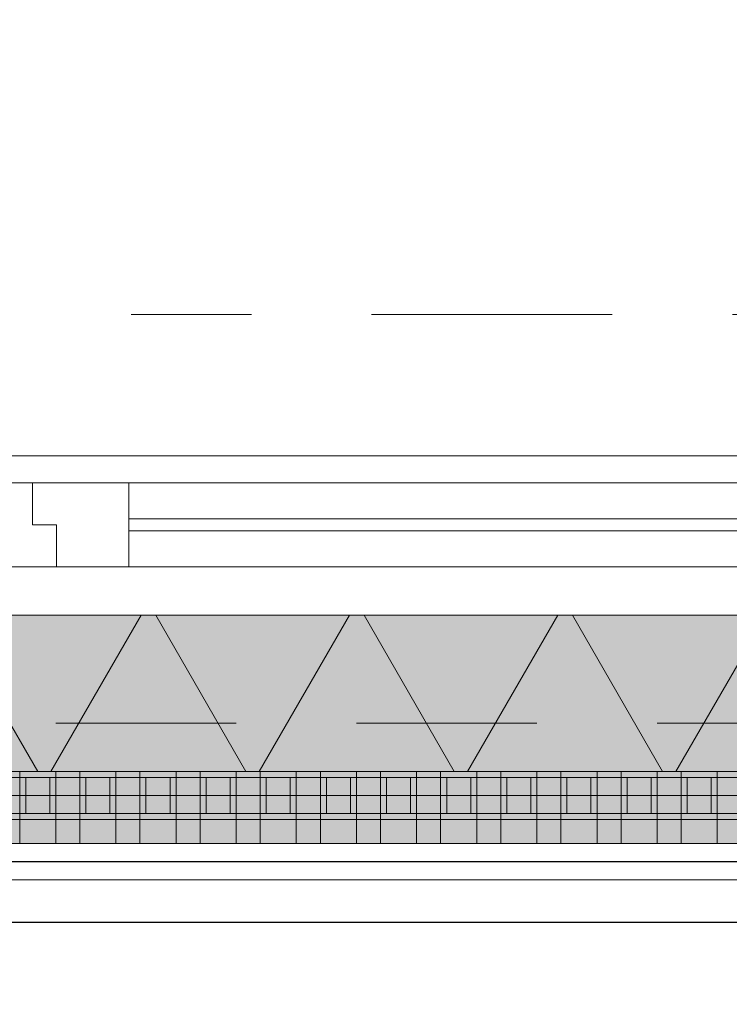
# Model space of a CAD drawing. Header units: metres. Extents: x -167 to 233, y -155 to 122.
# Tile 113 of 176: x 55.232 to 55.822, y 28.016 to 28.835. Entities that reach past the tile are written whole.
import ezdxf
from ezdxf.enums import TextEntityAlignment as Align

# ---------------------------------------------------------------- set-up
doc = ezdxf.new("R2010")
doc.units = ezdxf.units.M
doc.header["$MEASUREMENT"] = 0
doc.linetypes.add('Raster', pattern=[0.4, 0.2, -0.1, 0, -0.1])
doc.linetypes.add('Strichlinie eng', pattern=[0.23, 0.15, -0.08])
for name, color, linetype in [('09 Schraffuren', 7, 'Continuous'), ('10 Wand außen', 7, 'Continuous'), ('20 Decke', 7, 'Continuous'), ('40 Absturzsicherung', 7, 'Continuous'), ('50 Sanitäreinrichtung', 7, 'Continuous'), ('90 Achsraster', 7, 'Continuous'), ('94 Genehmigungsplanung Bemaßung', 7, 'Continuous')]:
    doc.layers.add(name, color=color, linetype=linetype)
doc.styles.add('ERSTELLTER_STIL_1', font='arial.ttf')
doc.styles.add('ERSTELLTER_STIL_2', font='arial.ttf')
doc.dimstyles.new('ERSTELLTER_STIL__1', dxfattribs={"dimtxt": 0.25, "dimasz": 0.19, "dimexe": 0.18, "dimexo": 0.1, "dimgap": 0, "dimtad": 1, "dimtih": 1, "dimtoh": 1, "dimzin": 0, "dimdsep": 46, "dimtxsty": 'ERSTELLTER_STIL_1', "dimblk": 'ARROWHEAD_6', "dimblk1": 'ARROWHEAD_6', "dimblk2": 'ARROWHEAD_6', "dimcen": 0.09, "dimclrd": 7, "dimclre": 7, "dimclrt": 7, "dimazin": 0, "dimtfac": 1, "dimtdec": 4, "dimtmove": 0, "dimatfit": 3, "dimfxl": 1, "dimtolj": 1, "dimtzin": 0, "dimarcsym": 0})
doc.dimstyles.new('ERSTELLTER_STIL__2', dxfattribs={"dimtxt": 0.25, "dimasz": 0.19, "dimexe": 0.18, "dimexo": 0.1, "dimgap": 0, "dimtad": 1, "dimzin": 0, "dimdsep": 46, "dimtxsty": 'ERSTELLTER_STIL_1', "dimblk": 'ARROWHEAD_6', "dimblk1": 'ARROWHEAD_6', "dimblk2": 'ARROWHEAD_6', "dimcen": 0.09, "dimclrd": 7, "dimclre": 7, "dimclrt": 7, "dimazin": 0, "dimtfac": 1, "dimtdec": 4, "dimtmove": 0, "dimatfit": 3, "dimfxl": 1, "dimtolj": 1, "dimtzin": 0, "dimarcsym": 0})

# ---------------------------------------------------------------- blocks, each defined once
blk = doc.blocks.new('Rechteck Raster Kassetten Fassade - ACB_2')
at = {"layer": '50 Sanitäreinrichtung', "linetype": 'Continuous', "lineweight": 0, "true_color": 0x9e9e9e}
for points in [[(17.44, 0.17), (17.44, 0.19), (17.41, 0.19), (17.41, 0.17)], [(17.49, 0.17), (17.49, 0.19), (17.46, 0.19), (17.46, 0.17)], [(17.54, 0.17), (17.54, 0.19), (17.51, 0.19), (17.51, 0.17)], [(17.59, 0.17), (17.59, 0.19), (17.56, 0.19), (17.56, 0.17)], [(17.64, 0.17), (17.64, 0.19), (17.61, 0.19), (17.61, 0.17)], [(17.69, 0.17), (17.69, 0.19), (17.66, 0.19), (17.66, 0.17)], [(17.74, 0.17), (17.74, 0.19), (17.71, 0.19), (17.71, 0.17)], [(17.79, 0.17), (17.79, 0.19), (17.76, 0.19), (17.76, 0.17)], [(17.84, 0.17), (17.84, 0.19), (17.81, 0.19), (17.81, 0.17)], [(17.89, 0.17), (17.89, 0.19), (17.86, 0.19), (17.86, 0.17)], [(17.94, 0.17), (17.94, 0.19), (17.91, 0.19), (17.91, 0.17)], [(17.99, 0.17), (17.99, 0.19), (17.96, 0.19), (17.96, 0.17)], [(17.41, 0.17), (17.41, 0.13), (17.46, 0.13), (17.46, 0.135), (17.415, 0.135), (17.415, 0.165), (17.46, 0.165), (17.46, 0.17)], [(17.44, 0.165), (17.435, 0.165), (17.435, 0.135), (17.44, 0.135)], [(17.46, 0.13), (17.51, 0.13), (17.51, 0.135), (17.465, 0.135), (17.465, 0.165), (17.51, 0.165), (17.51, 0.17), (17.46, 0.17)], [(17.49, 0.165), (17.485, 0.165), (17.485, 0.135), (17.49, 0.135)], [(17.51, 0.13), (17.56, 0.13), (17.56, 0.135), (17.515, 0.135), (17.515, 0.165), (17.56, 0.165), (17.56, 0.17), (17.51, 0.17)], [(17.535, 0.165), (17.535, 0.135), (17.54, 0.135), (17.54, 0.165)], [(17.56, 0.13), (17.61, 0.13), (17.61, 0.135), (17.565, 0.135), (17.565, 0.165), (17.61, 0.165), (17.61, 0.17), (17.56, 0.17)], [(17.585, 0.165), (17.585, 0.135), (17.59, 0.135), (17.59, 0.165)], [(17.61, 0.13), (17.66, 0.13), (17.66, 0.135), (17.615, 0.135), (17.615, 0.165), (17.66, 0.165), (17.66, 0.17), (17.61, 0.17)], [(17.635, 0.165), (17.635, 0.135), (17.64, 0.135), (17.64, 0.165)], [(17.66, 0.13), (17.71, 0.13), (17.71, 0.135), (17.665, 0.135), (17.665, 0.165), (17.71, 0.165), (17.71, 0.17), (17.66, 0.17)], [(17.685, 0.165), (17.685, 0.135), (17.69, 0.135), (17.69, 0.165)], [(17.71, 0.13), (17.76, 0.13), (17.76, 0.135), (17.715, 0.135), (17.715, 0.165), (17.76, 0.165), (17.76, 0.17), (17.71, 0.17)], [(17.735, 0.165), (17.735, 0.135), (17.74, 0.135), (17.74, 0.165)], [(17.76, 0.13), (17.81, 0.13), (17.81, 0.135), (17.765, 0.135), (17.765, 0.165), (17.81, 0.165), (17.81, 0.17), (17.76, 0.17)], [(17.785, 0.165), (17.785, 0.135), (17.79, 0.135), (17.79, 0.165)], [(17.81, 0.13), (17.86, 0.13), (17.86, 0.135), (17.815, 0.135), (17.815, 0.165), (17.86, 0.165), (17.86, 0.17), (17.81, 0.17)], [(17.835, 0.165), (17.835, 0.135), (17.84, 0.135), (17.84, 0.165)], [(17.86, 0.13), (17.91, 0.13), (17.91, 0.135), (17.865, 0.135), (17.865, 0.165), (17.91, 0.165), (17.91, 0.17), (17.86, 0.17)], [(17.885, 0.165), (17.885, 0.135), (17.89, 0.135), (17.89, 0.165)], [(17.91, 0.13), (17.96, 0.13), (17.96, 0.135), (17.915, 0.135), (17.915, 0.165), (17.96, 0.165), (17.96, 0.17), (17.91, 0.17)], [(17.935, 0.165), (17.935, 0.135), (17.94, 0.135), (17.94, 0.165)], [(17.96, 0.13), (18.01, 0.13), (18.01, 0.135), (17.965, 0.135), (17.965, 0.165), (18.01, 0.165), (18.01, 0.17), (17.96, 0.17)], [(17.985, 0.165), (17.985, 0.135), (17.99, 0.135), (17.99, 0.165)]]:
    blk.add_hatch(color=253, dxfattribs=at).paths.add_polyline_path(points)
at = {"layer": '50 Sanitäreinrichtung', "linetype": 'Continuous', "lineweight": 18}
h = blk.add_hatch(dxfattribs=at)
h.set_pattern_fill('Dämmung__weich_0001', color=8, style=0, pattern_type=2)
h.set_pattern_definition([(60, (0, 0), (-0.1299038, 0.075), []), (120, (0, 0), (0.1299038, 0.075), [])])
h.paths.add_polyline_path([(0, 0), (20.25, 0), (20.38, 0.13), (0, 0.13)])
at = {"layer": '50 Sanitäreinrichtung', "color": 251, "linetype": 'Continuous', "lineweight": 18, "true_color": 0x5f5f5f}
for p, q in [((19.7, 0.19), (15.2, 0.19)), ((17.44, 0.19), (17.41, 0.19)), ((17.41, 0.19), (17.41, 0.17)), ((17.44, 0.19), (17.41, 0.19)), ((17.41, 0.19), (17.41, 0.17)), ((17.44, 0.19), (17.44, 0.17)), ((17.44, 0.19), (17.44, 0.17)), ((17.49, 0.19), (17.46, 0.19)), ((17.46, 0.19), (17.46, 0.17)), ((17.49, 0.19), (17.46, 0.19)), ((17.46, 0.19), (17.46, 0.17)), ((17.49, 0.19), (17.49, 0.17)), ((17.49, 0.19), (17.49, 0.17)), ((17.54, 0.19), (17.51, 0.19)), ((17.51, 0.19), (17.51, 0.17)), ((17.54, 0.19), (17.51, 0.19)), ((17.51, 0.19), (17.51, 0.17)), ((17.54, 0.19), (17.54, 0.17)), ((17.54, 0.19), (17.54, 0.17)), ((17.59, 0.19), (17.56, 0.19)), ((17.56, 0.19), (17.56, 0.17)), ((17.59, 0.19), (17.56, 0.19)), ((17.56, 0.19), (17.56, 0.17)), ((17.59, 0.19), (17.59, 0.17)), ((17.59, 0.19), (17.59, 0.17)), ((17.64, 0.19), (17.61, 0.19)), ((17.61, 0.19), (17.61, 0.17)), ((17.64, 0.19), (17.61, 0.19)), ((17.61, 0.19), (17.61, 0.17)), ((17.64, 0.19), (17.64, 0.17)), ((17.64, 0.19), (17.64, 0.17)), ((17.69, 0.19), (17.66, 0.19)), ((17.66, 0.19), (17.66, 0.17)), ((17.69, 0.19), (17.66, 0.19)), ((17.66, 0.19), (17.66, 0.17)), ((17.69, 0.19), (17.69, 0.17)), ((17.69, 0.19), (17.69, 0.17)), ((17.74, 0.19), (17.71, 0.19)), ((17.71, 0.19), (17.71, 0.17)), ((17.74, 0.19), (17.71, 0.19)), ((17.71, 0.19), (17.71, 0.17)), ((17.74, 0.19), (17.74, 0.17)), ((17.74, 0.19), (17.74, 0.17)), ((17.79, 0.19), (17.76, 0.19)), ((17.76, 0.19), (17.76, 0.17)), ((17.79, 0.19), (17.76, 0.19)), ((17.76, 0.19), (17.76, 0.17)), ((17.79, 0.19), (17.79, 0.17)), ((17.79, 0.19), (17.79, 0.17)), ((17.84, 0.19), (17.81, 0.19)), ((17.81, 0.19), (17.81, 0.17)), ((17.84, 0.19), (17.81, 0.19)), ((17.81, 0.19), (17.81, 0.17)), ((17.84, 0.19), (17.84, 0.17)), ((17.84, 0.19), (17.84, 0.17)), ((17.89, 0.19), (17.86, 0.19)), ((17.86, 0.19), (17.86, 0.17)), ((17.89, 0.19), (17.86, 0.19)), ((17.86, 0.19), (17.86, 0.17)), ((17.89, 0.19), (17.89, 0.17)), ((17.89, 0.19), (17.89, 0.17)), ((17.94, 0.19), (17.91, 0.19)), ((17.91, 0.19), (17.91, 0.17)), ((17.94, 0.19), (17.91, 0.19)), ((17.91, 0.19), (17.91, 0.17)), ((17.94, 0.19), (17.94, 0.17)), ((17.94, 0.19), (17.94, 0.17)), ((17.99, 0.19), (17.96, 0.19)), ((17.96, 0.19), (17.96, 0.17)), ((17.99, 0.19), (17.96, 0.19)), ((17.96, 0.19), (17.96, 0.17)), ((17.99, 0.19), (17.99, 0.17)), ((17.99, 0.19), (17.99, 0.17)), ((17.44, 0.17), (17.36, 0.17)), ((17.44, 0.17), (17.36, 0.17)), ((17.41, 0.165), (17.39, 0.165)), ((17.41, 0.165), (17.39, 0.165)), ((17.49, 0.17), (17.41, 0.17)), ((17.41, 0.17), (17.41, 0.165)), ((17.49, 0.17), (17.41, 0.17)), ((17.41, 0.17), (17.41, 0.165)), ((17.44, 0.17), (17.41, 0.17)), ((17.44, 0.17), (17.41, 0.17)), ((17.415, 0.165), (17.41, 0.165)), ((17.41, 0.165), (17.41, 0.135)), ((17.415, 0.165), (17.41, 0.165)), ((17.41, 0.165), (17.41, 0.135)), ((17.435, 0.165), (17.415, 0.165)), ((17.415, 0.165), (17.415, 0.135)), ((17.435, 0.165), (17.415, 0.165)), ((17.435, 0.165), (17.415, 0.165)), ((17.415, 0.165), (17.415, 0.135)), ((17.435, 0.165), (17.415, 0.165)), ((17.435, 0.165), (17.435, 0.135)), ((17.44, 0.165), (17.435, 0.165)), ((17.435, 0.165), (17.435, 0.135)), ((17.44, 0.165), (17.435, 0.165)), ((17.44, 0.17), (17.44, 0.165)), ((17.44, 0.17), (17.44, 0.165)), ((17.44, 0.165), (17.44, 0.135)), ((17.46, 0.165), (17.44, 0.165)), ((17.44, 0.165), (17.44, 0.135)), ((17.46, 0.165), (17.44, 0.165)), ((17.54, 0.17), (17.46, 0.17)), ((17.46, 0.17), (17.46, 0.165)), ((17.54, 0.17), (17.46, 0.17)), ((17.46, 0.17), (17.46, 0.165)), ((17.49, 0.17), (17.46, 0.17)), ((17.49, 0.17), (17.46, 0.17)), ((17.465, 0.165), (17.46, 0.165)), ((17.46, 0.165), (17.46, 0.135)), ((17.465, 0.165), (17.46, 0.165)), ((17.46, 0.165), (17.46, 0.135)), ((17.485, 0.165), (17.465, 0.165)), ((17.465, 0.165), (17.465, 0.135)), ((17.485, 0.165), (17.465, 0.165)), ((17.485, 0.165), (17.465, 0.165)), ((17.465, 0.165), (17.465, 0.135)), ((17.485, 0.165), (17.465, 0.165)), ((17.485, 0.165), (17.485, 0.135)), ((17.49, 0.165), (17.485, 0.165)), ((17.485, 0.165), (17.485, 0.135)), ((17.49, 0.165), (17.485, 0.165)), ((17.49, 0.17), (17.49, 0.165)), ((17.49, 0.17), (17.49, 0.165)), ((17.49, 0.165), (17.49, 0.135)), ((17.51, 0.165), (17.49, 0.165)), ((17.49, 0.165), (17.49, 0.135)), ((17.51, 0.165), (17.49, 0.165)), ((17.59, 0.17), (17.51, 0.17)), ((17.51, 0.17), (17.51, 0.165)), ((17.59, 0.17), (17.51, 0.17)), ((17.51, 0.17), (17.51, 0.165)), ((17.54, 0.17), (17.51, 0.17)), ((17.54, 0.17), (17.51, 0.17)), ((17.515, 0.165), (17.51, 0.165)), ((17.51, 0.165), (17.51, 0.135)), ((17.515, 0.165), (17.51, 0.165)), ((17.51, 0.165), (17.51, 0.135)), ((17.535, 0.165), (17.515, 0.165)), ((17.515, 0.165), (17.515, 0.135)), ((17.535, 0.165), (17.515, 0.165)), ((17.535, 0.165), (17.515, 0.165)), ((17.515, 0.165), (17.515, 0.135)), ((17.535, 0.165), (17.515, 0.165)), ((17.535, 0.165), (17.535, 0.135)), ((17.54, 0.165), (17.535, 0.165)), ((17.535, 0.165), (17.535, 0.135)), ((17.54, 0.165), (17.535, 0.165)), ((17.54, 0.17), (17.54, 0.165)), ((17.54, 0.17), (17.54, 0.165)), ((17.54, 0.165), (17.54, 0.135)), ((17.56, 0.165), (17.54, 0.165)), ((17.54, 0.165), (17.54, 0.135)), ((17.56, 0.165), (17.54, 0.165)), ((17.64, 0.17), (17.56, 0.17)), ((17.56, 0.17), (17.56, 0.165)), ((17.64, 0.17), (17.56, 0.17)), ((17.56, 0.17), (17.56, 0.165)), ((17.59, 0.17), (17.56, 0.17)), ((17.59, 0.17), (17.56, 0.17)), ((17.565, 0.165), (17.56, 0.165)), ((17.56, 0.165), (17.56, 0.135)), ((17.565, 0.165), (17.56, 0.165)), ((17.56, 0.165), (17.56, 0.135)), ((17.585, 0.165), (17.565, 0.165)), ((17.565, 0.165), (17.565, 0.135)), ((17.585, 0.165), (17.565, 0.165)), ((17.585, 0.165), (17.565, 0.165)), ((17.565, 0.165), (17.565, 0.135)), ((17.585, 0.165), (17.565, 0.165)), ((17.585, 0.165), (17.585, 0.135)), ((17.59, 0.165), (17.585, 0.165)), ((17.585, 0.165), (17.585, 0.135)), ((17.59, 0.165), (17.585, 0.165)), ((17.59, 0.17), (17.59, 0.165)), ((17.59, 0.17), (17.59, 0.165)), ((17.59, 0.165), (17.59, 0.135)), ((17.61, 0.165), (17.59, 0.165)), ((17.59, 0.165), (17.59, 0.135)), ((17.61, 0.165), (17.59, 0.165)), ((17.69, 0.17), (17.61, 0.17)), ((17.61, 0.17), (17.61, 0.165)), ((17.69, 0.17), (17.61, 0.17)), ((17.61, 0.17), (17.61, 0.165)), ((17.64, 0.17), (17.61, 0.17)), ((17.64, 0.17), (17.61, 0.17)), ((17.615, 0.165), (17.61, 0.165)), ((17.61, 0.165), (17.61, 0.135)), ((17.615, 0.165), (17.61, 0.165)), ((17.61, 0.165), (17.61, 0.135)), ((17.635, 0.165), (17.615, 0.165)), ((17.615, 0.165), (17.615, 0.135)), ((17.635, 0.165), (17.615, 0.165)), ((17.635, 0.165), (17.615, 0.165)), ((17.615, 0.165), (17.615, 0.135)), ((17.635, 0.165), (17.615, 0.165)), ((17.635, 0.165), (17.635, 0.135)), ((17.64, 0.165), (17.635, 0.165)), ((17.635, 0.165), (17.635, 0.135)), ((17.64, 0.165), (17.635, 0.165)), ((17.64, 0.17), (17.64, 0.165)), ((17.64, 0.17), (17.64, 0.165)), ((17.64, 0.165), (17.64, 0.135)), ((17.66, 0.165), (17.64, 0.165)), ((17.64, 0.165), (17.64, 0.135)), ((17.66, 0.165), (17.64, 0.165)), ((17.74, 0.17), (17.66, 0.17)), ((17.66, 0.17), (17.66, 0.165)), ((17.74, 0.17), (17.66, 0.17)), ((17.66, 0.17), (17.66, 0.165)), ((17.69, 0.17), (17.66, 0.17)), ((17.69, 0.17), (17.66, 0.17)), ((17.665, 0.165), (17.66, 0.165)), ((17.66, 0.165), (17.66, 0.135)), ((17.665, 0.165), (17.66, 0.165)), ((17.66, 0.165), (17.66, 0.135)), ((17.685, 0.165), (17.665, 0.165)), ((17.665, 0.165), (17.665, 0.135)), ((17.685, 0.165), (17.665, 0.165)), ((17.685, 0.165), (17.665, 0.165)), ((17.665, 0.165), (17.665, 0.135)), ((17.685, 0.165), (17.665, 0.165)), ((17.685, 0.165), (17.685, 0.135)), ((17.69, 0.165), (17.685, 0.165)), ((17.685, 0.165), (17.685, 0.135)), ((17.69, 0.165), (17.685, 0.165)), ((17.69, 0.17), (17.69, 0.165)), ((17.69, 0.17), (17.69, 0.165)), ((17.69, 0.165), (17.69, 0.135)), ((17.71, 0.165), (17.69, 0.165)), ((17.69, 0.165), (17.69, 0.135)), ((17.71, 0.165), (17.69, 0.165)), ((17.79, 0.17), (17.71, 0.17)), ((17.71, 0.17), (17.71, 0.165)), ((17.79, 0.17), (17.71, 0.17)), ((17.71, 0.17), (17.71, 0.165)), ((17.74, 0.17), (17.71, 0.17)), ((17.74, 0.17), (17.71, 0.17)), ((17.715, 0.165), (17.71, 0.165)), ((17.71, 0.165), (17.71, 0.135)), ((17.715, 0.165), (17.71, 0.165)), ((17.71, 0.165), (17.71, 0.135)), ((17.735, 0.165), (17.715, 0.165)), ((17.715, 0.165), (17.715, 0.135)), ((17.735, 0.165), (17.715, 0.165)), ((17.735, 0.165), (17.715, 0.165)), ((17.715, 0.165), (17.715, 0.135)), ((17.735, 0.165), (17.715, 0.165)), ((17.735, 0.165), (17.735, 0.135)), ((17.74, 0.165), (17.735, 0.165)), ((17.735, 0.165), (17.735, 0.135)), ((17.74, 0.165), (17.735, 0.165)), ((17.74, 0.17), (17.74, 0.165)), ((17.74, 0.17), (17.74, 0.165)), ((17.74, 0.165), (17.74, 0.135)), ((17.76, 0.165), (17.74, 0.165)), ((17.74, 0.165), (17.74, 0.135)), ((17.76, 0.165), (17.74, 0.165)), ((17.84, 0.17), (17.76, 0.17)), ((17.76, 0.17), (17.76, 0.165)), ((17.84, 0.17), (17.76, 0.17)), ((17.76, 0.17), (17.76, 0.165)), ((17.79, 0.17), (17.76, 0.17)), ((17.79, 0.17), (17.76, 0.17)), ((17.765, 0.165), (17.76, 0.165)), ((17.76, 0.165), (17.76, 0.135)), ((17.765, 0.165), (17.76, 0.165)), ((17.76, 0.165), (17.76, 0.135)), ((17.785, 0.165), (17.765, 0.165)), ((17.765, 0.165), (17.765, 0.135)), ((17.785, 0.165), (17.765, 0.165)), ((17.785, 0.165), (17.765, 0.165)), ((17.765, 0.165), (17.765, 0.135)), ((17.785, 0.165), (17.765, 0.165)), ((17.785, 0.165), (17.785, 0.135)), ((17.79, 0.165), (17.785, 0.165)), ((17.785, 0.165), (17.785, 0.135)), ((17.79, 0.165), (17.785, 0.165)), ((17.79, 0.17), (17.79, 0.165)), ((17.79, 0.17), (17.79, 0.165)), ((17.79, 0.165), (17.79, 0.135)), ((17.81, 0.165), (17.79, 0.165)), ((17.79, 0.165), (17.79, 0.135)), ((17.81, 0.165), (17.79, 0.165)), ((17.89, 0.17), (17.81, 0.17)), ((17.81, 0.17), (17.81, 0.165)), ((17.89, 0.17), (17.81, 0.17)), ((17.81, 0.17), (17.81, 0.165)), ((17.84, 0.17), (17.81, 0.17)), ((17.84, 0.17), (17.81, 0.17)), ((17.815, 0.165), (17.81, 0.165)), ((17.81, 0.165), (17.81, 0.135)), ((17.815, 0.165), (17.81, 0.165)), ((17.81, 0.165), (17.81, 0.135)), ((17.835, 0.165), (17.815, 0.165)), ((17.815, 0.165), (17.815, 0.135)), ((17.835, 0.165), (17.815, 0.165)), ((17.835, 0.165), (17.815, 0.165)), ((17.815, 0.165), (17.815, 0.135)), ((17.835, 0.165), (17.815, 0.165)), ((17.835, 0.165), (17.835, 0.135)), ((17.84, 0.165), (17.835, 0.165)), ((17.835, 0.165), (17.835, 0.135)), ((17.84, 0.165), (17.835, 0.165)), ((17.84, 0.17), (17.84, 0.165)), ((17.84, 0.17), (17.84, 0.165)), ((17.84, 0.165), (17.84, 0.135)), ((17.86, 0.165), (17.84, 0.165)), ((17.84, 0.165), (17.84, 0.135)), ((17.86, 0.165), (17.84, 0.165)), ((17.94, 0.17), (17.86, 0.17)), ((17.86, 0.17), (17.86, 0.165)), ((17.94, 0.17), (17.86, 0.17)), ((17.86, 0.17), (17.86, 0.165)), ((17.89, 0.17), (17.86, 0.17)), ((17.89, 0.17), (17.86, 0.17)), ((17.865, 0.165), (17.86, 0.165)), ((17.86, 0.165), (17.86, 0.135)), ((17.865, 0.165), (17.86, 0.165)), ((17.86, 0.165), (17.86, 0.135)), ((17.885, 0.165), (17.865, 0.165)), ((17.865, 0.165), (17.865, 0.135)), ((17.885, 0.165), (17.865, 0.165)), ((17.885, 0.165), (17.865, 0.165)), ((17.865, 0.165), (17.865, 0.135)), ((17.885, 0.165), (17.865, 0.165)), ((17.885, 0.165), (17.885, 0.135)), ((17.89, 0.165), (17.885, 0.165)), ((17.885, 0.165), (17.885, 0.135)), ((17.89, 0.165), (17.885, 0.165)), ((17.89, 0.17), (17.89, 0.165)), ((17.89, 0.17), (17.89, 0.165)), ((17.89, 0.165), (17.89, 0.135)), ((17.91, 0.165), (17.89, 0.165)), ((17.89, 0.165), (17.89, 0.135)), ((17.91, 0.165), (17.89, 0.165)), ((17.99, 0.17), (17.91, 0.17)), ((17.91, 0.17), (17.91, 0.165)), ((17.99, 0.17), (17.91, 0.17)), ((17.91, 0.17), (17.91, 0.165)), ((17.94, 0.17), (17.91, 0.17)), ((17.94, 0.17), (17.91, 0.17)), ((17.915, 0.165), (17.91, 0.165)), ((17.91, 0.165), (17.91, 0.135)), ((17.915, 0.165), (17.91, 0.165)), ((17.91, 0.165), (17.91, 0.135)), ((17.935, 0.165), (17.915, 0.165)), ((17.915, 0.165), (17.915, 0.135)), ((17.935, 0.165), (17.915, 0.165)), ((17.935, 0.165), (17.915, 0.165)), ((17.915, 0.165), (17.915, 0.135)), ((17.935, 0.165), (17.915, 0.165)), ((17.935, 0.165), (17.935, 0.135)), ((17.94, 0.165), (17.935, 0.165)), ((17.935, 0.165), (17.935, 0.135)), ((17.94, 0.165), (17.935, 0.165)), ((17.94, 0.17), (17.94, 0.165)), ((17.94, 0.17), (17.94, 0.165)), ((17.94, 0.165), (17.94, 0.135)), ((17.96, 0.165), (17.94, 0.165)), ((17.94, 0.165), (17.94, 0.135)), ((17.96, 0.165), (17.94, 0.165)), ((18.04, 0.17), (17.96, 0.17)), ((17.96, 0.17), (17.96, 0.165)), ((18.04, 0.17), (17.96, 0.17)), ((17.96, 0.17), (17.96, 0.165)), ((17.99, 0.17), (17.96, 0.17)), ((17.99, 0.17), (17.96, 0.17)), ((17.965, 0.165), (17.96, 0.165)), ((17.96, 0.165), (17.96, 0.135)), ((17.965, 0.165), (17.96, 0.165)), ((17.96, 0.165), (17.96, 0.135)), ((17.985, 0.165), (17.965, 0.165)), ((17.965, 0.165), (17.965, 0.135)), ((17.985, 0.165), (17.965, 0.165)), ((17.985, 0.165), (17.965, 0.165)), ((17.965, 0.165), (17.965, 0.135)), ((17.985, 0.165), (17.965, 0.165)), ((17.985, 0.165), (17.985, 0.135)), ((17.99, 0.165), (17.985, 0.165)), ((17.985, 0.165), (17.985, 0.135)), ((17.99, 0.165), (17.985, 0.165)), ((17.99, 0.17), (17.99, 0.165)), ((17.99, 0.17), (17.99, 0.165)), ((17.99, 0.165), (17.99, 0.135)), ((18.01, 0.165), (17.99, 0.165)), ((17.99, 0.165), (17.99, 0.135)), ((18.01, 0.165), (17.99, 0.165)), ((17.41, 0.135), (17.39, 0.135)), ((17.41, 0.135), (17.39, 0.135)), ((17.415, 0.135), (17.41, 0.135)), ((17.41, 0.135), (17.41, 0.13)), ((17.415, 0.135), (17.41, 0.135)), ((17.41, 0.135), (17.41, 0.13)), ((17.435, 0.135), (17.415, 0.135)), ((17.435, 0.135), (17.415, 0.135)), ((17.435, 0.135), (17.415, 0.135)), ((17.435, 0.135), (17.415, 0.135)), ((17.44, 0.135), (17.435, 0.135)), ((17.44, 0.135), (17.435, 0.135)), ((17.44, 0.135), (17.44, 0.13)), ((17.46, 0.135), (17.44, 0.135)), ((17.44, 0.135), (17.44, 0.13)), ((17.46, 0.135), (17.44, 0.135)), ((17.465, 0.135), (17.46, 0.135)), ((17.46, 0.135), (17.46, 0.13)), ((17.465, 0.135), (17.46, 0.135)), ((17.46, 0.135), (17.46, 0.13)), ((17.485, 0.135), (17.465, 0.135)), ((17.485, 0.135), (17.465, 0.135)), ((17.485, 0.135), (17.465, 0.135)), ((17.485, 0.135), (17.465, 0.135)), ((17.49, 0.135), (17.485, 0.135)), ((17.49, 0.135), (17.485, 0.135)), ((17.49, 0.135), (17.49, 0.13)), ((17.51, 0.135), (17.49, 0.135)), ((17.49, 0.135), (17.49, 0.13)), ((17.51, 0.135), (17.49, 0.135)), ((17.515, 0.135), (17.51, 0.135)), ((17.51, 0.135), (17.51, 0.13)), ((17.515, 0.135), (17.51, 0.135)), ((17.51, 0.135), (17.51, 0.13)), ((17.535, 0.135), (17.515, 0.135)), ((17.535, 0.135), (17.515, 0.135)), ((17.535, 0.135), (17.515, 0.135)), ((17.535, 0.135), (17.515, 0.135)), ((17.54, 0.135), (17.535, 0.135)), ((17.54, 0.135), (17.535, 0.135)), ((17.54, 0.135), (17.54, 0.13)), ((17.56, 0.135), (17.54, 0.135)), ((17.54, 0.135), (17.54, 0.13)), ((17.56, 0.135), (17.54, 0.135)), ((17.565, 0.135), (17.56, 0.135)), ((17.56, 0.135), (17.56, 0.13)), ((17.565, 0.135), (17.56, 0.135)), ((17.56, 0.135), (17.56, 0.13)), ((17.585, 0.135), (17.565, 0.135)), ((17.585, 0.135), (17.565, 0.135)), ((17.585, 0.135), (17.565, 0.135)), ((17.585, 0.135), (17.565, 0.135)), ((17.59, 0.135), (17.585, 0.135)), ((17.59, 0.135), (17.585, 0.135)), ((17.59, 0.135), (17.59, 0.13)), ((17.61, 0.135), (17.59, 0.135)), ((17.59, 0.135), (17.59, 0.13)), ((17.61, 0.135), (17.59, 0.135)), ((17.615, 0.135), (17.61, 0.135)), ((17.61, 0.135), (17.61, 0.13)), ((17.615, 0.135), (17.61, 0.135)), ((17.61, 0.135), (17.61, 0.13)), ((17.635, 0.135), (17.615, 0.135)), ((17.635, 0.135), (17.615, 0.135)), ((17.635, 0.135), (17.615, 0.135)), ((17.635, 0.135), (17.615, 0.135)), ((17.64, 0.135), (17.635, 0.135)), ((17.64, 0.135), (17.635, 0.135)), ((17.64, 0.135), (17.64, 0.13)), ((17.66, 0.135), (17.64, 0.135)), ((17.64, 0.135), (17.64, 0.13)), ((17.66, 0.135), (17.64, 0.135)), ((17.665, 0.135), (17.66, 0.135)), ((17.66, 0.135), (17.66, 0.13)), ((17.665, 0.135), (17.66, 0.135)), ((17.66, 0.135), (17.66, 0.13)), ((17.685, 0.135), (17.665, 0.135)), ((17.685, 0.135), (17.665, 0.135)), ((17.685, 0.135), (17.665, 0.135)), ((17.685, 0.135), (17.665, 0.135)), ((17.69, 0.135), (17.685, 0.135)), ((17.69, 0.135), (17.685, 0.135)), ((17.69, 0.135), (17.69, 0.13)), ((17.71, 0.135), (17.69, 0.135)), ((17.69, 0.135), (17.69, 0.13)), ((17.71, 0.135), (17.69, 0.135)), ((17.715, 0.135), (17.71, 0.135)), ((17.71, 0.135), (17.71, 0.13)), ((17.715, 0.135), (17.71, 0.135)), ((17.71, 0.135), (17.71, 0.13)), ((17.735, 0.135), (17.715, 0.135)), ((17.735, 0.135), (17.715, 0.135)), ((17.735, 0.135), (17.715, 0.135)), ((17.735, 0.135), (17.715, 0.135)), ((17.74, 0.135), (17.735, 0.135)), ((17.74, 0.135), (17.735, 0.135)), ((17.74, 0.135), (17.74, 0.13)), ((17.76, 0.135), (17.74, 0.135)), ((17.74, 0.135), (17.74, 0.13)), ((17.76, 0.135), (17.74, 0.135)), ((17.765, 0.135), (17.76, 0.135)), ((17.76, 0.135), (17.76, 0.13)), ((17.765, 0.135), (17.76, 0.135)), ((17.76, 0.135), (17.76, 0.13)), ((17.785, 0.135), (17.765, 0.135)), ((17.785, 0.135), (17.765, 0.135)), ((17.785, 0.135), (17.765, 0.135)), ((17.785, 0.135), (17.765, 0.135)), ((17.79, 0.135), (17.785, 0.135)), ((17.79, 0.135), (17.785, 0.135)), ((17.79, 0.135), (17.79, 0.13)), ((17.81, 0.135), (17.79, 0.135)), ((17.79, 0.135), (17.79, 0.13)), ((17.81, 0.135), (17.79, 0.135)), ((17.815, 0.135), (17.81, 0.135)), ((17.81, 0.135), (17.81, 0.13)), ((17.815, 0.135), (17.81, 0.135)), ((17.81, 0.135), (17.81, 0.13)), ((17.835, 0.135), (17.815, 0.135)), ((17.835, 0.135), (17.815, 0.135)), ((17.835, 0.135), (17.815, 0.135)), ((17.835, 0.135), (17.815, 0.135)), ((17.84, 0.135), (17.835, 0.135)), ((17.84, 0.135), (17.835, 0.135)), ((17.84, 0.135), (17.84, 0.13)), ((17.86, 0.135), (17.84, 0.135)), ((17.84, 0.135), (17.84, 0.13)), ((17.86, 0.135), (17.84, 0.135)), ((17.865, 0.135), (17.86, 0.135)), ((17.86, 0.135), (17.86, 0.13)), ((17.865, 0.135), (17.86, 0.135)), ((17.86, 0.135), (17.86, 0.13)), ((17.885, 0.135), (17.865, 0.135)), ((17.885, 0.135), (17.865, 0.135)), ((17.885, 0.135), (17.865, 0.135)), ((17.885, 0.135), (17.865, 0.135)), ((17.89, 0.135), (17.885, 0.135)), ((17.89, 0.135), (17.885, 0.135)), ((17.89, 0.135), (17.89, 0.13)), ((17.91, 0.135), (17.89, 0.135)), ((17.89, 0.135), (17.89, 0.13)), ((17.91, 0.135), (17.89, 0.135)), ((17.915, 0.135), (17.91, 0.135)), ((17.91, 0.135), (17.91, 0.13)), ((17.915, 0.135), (17.91, 0.135)), ((17.91, 0.135), (17.91, 0.13)), ((17.935, 0.135), (17.915, 0.135)), ((17.935, 0.135), (17.915, 0.135)), ((17.935, 0.135), (17.915, 0.135)), ((17.935, 0.135), (17.915, 0.135)), ((17.94, 0.135), (17.935, 0.135)), ((17.94, 0.135), (17.935, 0.135)), ((17.94, 0.135), (17.94, 0.13)), ((17.96, 0.135), (17.94, 0.135)), ((17.94, 0.135), (17.94, 0.13)), ((17.96, 0.135), (17.94, 0.135)), ((17.965, 0.135), (17.96, 0.135)), ((17.96, 0.135), (17.96, 0.13)), ((17.965, 0.135), (17.96, 0.135)), ((17.96, 0.135), (17.96, 0.13)), ((17.985, 0.135), (17.965, 0.135)), ((17.985, 0.135), (17.965, 0.135)), ((17.985, 0.135), (17.965, 0.135)), ((17.985, 0.135), (17.965, 0.135)), ((17.99, 0.135), (17.985, 0.135)), ((17.99, 0.135), (17.985, 0.135)), ((17.99, 0.135), (17.99, 0.13)), ((18.01, 0.135), (17.99, 0.135)), ((17.99, 0.135), (17.99, 0.13)), ((18.01, 0.135), (17.99, 0.135)), ((20.38, 0.13), (0, 0.13)), ((17.44, 0.13), (17.36, 0.13)), ((17.44, 0.13), (17.36, 0.13)), ((17.49, 0.13), (17.41, 0.13)), ((17.49, 0.13), (17.41, 0.13)), ((17.54, 0.13), (17.46, 0.13)), ((17.54, 0.13), (17.46, 0.13)), ((17.59, 0.13), (17.51, 0.13)), ((17.59, 0.13), (17.51, 0.13)), ((17.64, 0.13), (17.56, 0.13)), ((17.64, 0.13), (17.56, 0.13)), ((17.69, 0.13), (17.61, 0.13)), ((17.69, 0.13), (17.61, 0.13)), ((17.74, 0.13), (17.66, 0.13)), ((17.74, 0.13), (17.66, 0.13)), ((17.79, 0.13), (17.71, 0.13)), ((17.79, 0.13), (17.71, 0.13)), ((17.84, 0.13), (17.76, 0.13)), ((17.84, 0.13), (17.76, 0.13)), ((17.89, 0.13), (17.81, 0.13)), ((17.89, 0.13), (17.81, 0.13)), ((17.94, 0.13), (17.86, 0.13)), ((17.94, 0.13), (17.86, 0.13)), ((17.99, 0.13), (17.91, 0.13)), ((17.99, 0.13), (17.91, 0.13)), ((18.04, 0.13), (17.96, 0.13)), ((18.04, 0.13), (17.96, 0.13)), ((0, 0), (20.25, 0)), ((15.2, 0), (19.7, 0))]:
    blk.add_line(p, q, dxfattribs=at)
at = {"layer": '50 Sanitäreinrichtung', "color": 251, "linetype": 'Strichlinie eng', "lineweight": 18, "true_color": 0x5f5f5f}
blk.add_line((20.34, 0.09), (0, 0.09), dxfattribs=at)
blk = doc.blocks.new('4-Flügelfenster 27')
at = {"layer": '10 Wand außen', "color": 7, "linetype": 'Continuous', "lineweight": 13}
for p, q in [((-2.1975, 0.0625), (2.1975, 0.0625)), ((-2.25, -0.22), (2.25, -0.22)), ((-2.25, -0.29), (2.25, -0.29))]:
    blk.add_line(p, q, dxfattribs=at)
at = {"layer": '10 Wand außen', "color": 7, "linetype": 'Continuous', "lineweight": 18}
for p, q in [((-1.025, 0.04), (-0.07, 0.04)), ((-0.07, -0.03), (-0.07, 0.04)), ((-0.07, 0.04), (0.01, 0.04)), ((0.01, 0.04), (0.01, 0.005)), ((0.01, 0.04), (0.07, 0.04)), ((0.01, 0.005), (0.01, 0.04)), ((-1.025, 0.01), (-0.07, 0.01)), ((0.01, 0.005), (-0.01, 0.005)), ((-0.01, 0.005), (-0.01, -0.03)), ((-0.01, -0.03), (-0.01, 0.005)), ((-0.01, 0.005), (0.01, 0.005)), ((-0.07, 0), (-1.025, 0)), ((-0.07, -0.03), (-1.025, -0.03)), ((-0.01, -0.03), (-0.07, -0.03)), ((0.07, -0.03), (-0.01, -0.03)), ((2.17, -0.07), (-2.17, -0.07))]:
    blk.add_line(p, q, dxfattribs=at)
at = {"layer": '10 Wand außen', "color": 7, "linetype": 'Strichlinie eng', "lineweight": 13}
blk.add_line((-2.25, -0.07), (2.25, -0.07), dxfattribs=at)
blk = doc.blocks.new('Standard-Rastermarker_139')
at = {"layer": '90 Achsraster', "color": 14, "linetype": 'Raster', "lineweight": 18, "true_color": 0xa80000}
blk.add_line((1, 0), (45.44268, 0), dxfattribs=at)
at = {"layer": '90 Achsraster', "color": 14, "lineweight": 18, "true_color": 0xa80000, "style": 'ERSTELLTER_STIL_2'}
for tag, p in [('AC_MarkerText_1_0', (-0.35, 0.15)), ('AC_MarkerText_1_1', (46.79268, 0.15))]:
    blk.add_attdef(tag, text='', height=0.3, dxfattribs=at).set_placement(p, align=Align.TOP_CENTER)
blk = doc.blocks.new('*D245', base_point=(27236.13209, 33357.27905))
at = {"layer": '94 Genehmigungsplanung Bemaßung', "color": 7, "linetype": 'Continuous', "lineweight": 13}
for p, q in [((62.25249, 28.68968), (62.45249, 28.48968)), ((62.53999, 28.58968), (62.16499, 28.58968)), ((62.35249, 28.17968), (62.35249, 28.58968)), ((62.25249, 28.27968), (62.45249, 28.07968)), ((62.53999, 28.17968), (62.16499, 28.17968)), ((62.35249, 28.02968), (62.35249, 28.17968))]:
    blk.add_line(p, q, dxfattribs=at)
at = {"layer": '94 Genehmigungsplanung Bemaßung', "color": 7, "lineweight": 13, "insert": (62.30249, 27.69831), "char_height": 0.25, "attachment_point": 7, "rotation": 90, "style": 'ERSTELLTER_STIL_1'}
blk.add_mtext('\\A1;{\\pql;\\fArial|b0|i0|c0|p0;\\W1.000000;41}', dxfattribs=at)
blk = doc.blocks.new('ARROWHEAD_6')
at = {"color": 0, "linetype": 'Continuous', "lineweight": 0}
for p, q in [((-0.5, -0.5), (0.5, 0.5)), ((0, 0), (-1, 0))]:
    blk.add_line(p, q, dxfattribs=at)
blk = doc.blocks.new('*D249', base_point=(27236.13209, 33357.27905))
at = {"layer": '94 Genehmigungsplanung Bemaßung', "color": 7, "linetype": 'Continuous', "lineweight": 13}
for p, q in [((54.78637, 43.73968), (54.58637, 43.93968)), ((54.87387, 43.83968), (54.49887, 43.83968)), ((54.68637, 28.17968), (54.68637, 43.83968)), ((54.58637, 28.27968), (54.78637, 28.07968)), ((54.87387, 28.17968), (54.49887, 28.17968)), ((54.68637, 28.02968), (54.68637, 28.17968))]:
    blk.add_line(p, q, dxfattribs=at)
at = {"layer": '94 Genehmigungsplanung Bemaßung', "color": 7, "lineweight": 13, "char_height": 0.25, "attachment_point": 7, "rotation": 90, "style": 'ERSTELLTER_STIL_1'}
for s, insert in [('\\A1;{\\pql;\\fArial|b0|i0|c0|p0;\\W1.000000;16}', (54.63637, 43.35831)), ('\\A1;{\\pql;\\fArial|b0|i0|c0|p0;\\W1.000000;15,66}', (54.63637, 35.39001))]:
    blk.add_mtext(s, dxfattribs=dict(at, insert=insert))
blk = doc.blocks.new('*D255', base_point=(27236.13209, 33357.27905))
at = {"layer": '94 Genehmigungsplanung Bemaßung', "color": 7, "linetype": 'Continuous', "lineweight": 13}
for p, q in [((17.34109, 26.18631), (17.34109, 26.56131)), ((58.16249, 26.18631), (58.16249, 26.56131)), ((17.44109, 26.47381), (17.24109, 26.27381)), ((58.06249, 26.27381), (58.26249, 26.47381)), ((17.19109, 26.37381), (17.34109, 26.37381)), ((17.34109, 26.37381), (58.16249, 26.37381)), ((58.16249, 26.37381), (58.31249, 26.37381))]:
    blk.add_line(p, q, dxfattribs=at)
at = {"layer": '94 Genehmigungsplanung Bemaßung', "color": 7, "lineweight": 13, "insert": (37.3228, 26.42381), "char_height": 0.25, "attachment_point": 7, "style": 'ERSTELLTER_STIL_1'}
blk.add_mtext('\\A1;{\\pql;\\fArial|b0|i0|c0|p0;\\W1.000000;40,82}', dxfattribs=at)
blk = doc.blocks.new('*D263', base_point=(27236.13209, 33357.27905))
at = {"layer": '94 Genehmigungsplanung Bemaßung', "color": 7, "linetype": 'Continuous', "lineweight": 13}
for p, q in [((17.34109, 24.7136), (17.34109, 25.0886)), ((58.16249, 24.7136), (58.16249, 25.0886)), ((17.44109, 25.0011), (17.24109, 24.8011)), ((58.06249, 24.8011), (58.26249, 25.0011)), ((17.19109, 24.9011), (17.34109, 24.9011)), ((17.34109, 24.9011), (58.16249, 24.9011)), ((58.16249, 24.9011), (58.31249, 24.9011))]:
    blk.add_line(p, q, dxfattribs=at)
at = {"layer": '94 Genehmigungsplanung Bemaßung', "color": 7, "lineweight": 13, "insert": (37.3228, 24.9511), "char_height": 0.25, "attachment_point": 7, "style": 'ERSTELLTER_STIL_1'}
blk.add_mtext('\\A1;{\\pql;\\fArial|b0|i0|c0|p0;\\W1.000000;40,82}', dxfattribs=at)

msp = doc.modelspace()

# ---------------------------------------------------------------- hatches: boundary and pattern name
at = {"layer": '09 Schraffuren', "linetype": 'Continuous', "lineweight": 18}
msp.add_hatch(color=255, dxfattribs=at).paths.add_polyline_path([(53.00249, 28.33968), (57.50109, 28.33968), (57.50109, 28.14968), (53.00249, 28.14968)])

# ---------------------------------------------------------------- linework, layer by layer
at = {"layer": '09 Schraffuren', "color": 7, "linetype": 'Continuous', "lineweight": 13, "flags": 128}
msp.add_lwpolyline([(53.00249, 28.33968), (57.50109, 28.33968), (57.50109, 28.14968), (53.00249, 28.14968)], close=True, dxfattribs=at)
at = {"layer": '20 Decke', "color": 7, "linetype": 'Continuous', "lineweight": 13, "flags": 128}
msp.add_lwpolyline([(38.10109, 43.83968), (38.10109, 28.33968), (38.24109, 28.33968), (42.50109, 28.33968), (42.50109, 28.83968), (43.00109, 28.83968), (43.00109, 28.33968), (47.50109, 28.33968), (47.50109, 28.83968), (48.00109, 28.83968), (48.00109, 28.47218), (52.50249, 28.47218), (52.50249, 28.83968), (53.00249, 28.83968), (53.00249, 28.33968), (57.50249, 28.33968), (57.50249, 28.83968), (58.00249, 28.83968), (58.00249, 43.83968), (47.50109, 43.83968), (43.00109, 43.83968), (43.00109, 43.33968), (42.50109, 43.33968), (42.50109, 43.83968)], close=True, dxfattribs=at)
at = {"layer": '40 Absturzsicherung', "color": 250, "linetype": 'Continuous', "lineweight": 25, "true_color": 0x191919, "flags": 128}
msp.add_lwpolyline([(57.65109, 28.08439), (57.65109, 28.13439), (52.85109, 28.13439), (52.85109, 28.08439)], close=True, dxfattribs=at)
at = {"layer": '40 Absturzsicherung', "color": 255, "linetype": 'Continuous', "lineweight": 18, "flags": 128}
msp.add_lwpolyline([(57.65109, 28.08439), (57.65109, 28.13439), (52.85109, 28.13439), (52.85109, 28.08439)], close=True, dxfattribs=at)

# ---------------------------------------------------------------- block references
at = {"layer": '10 Wand außen', "color": 7, "linetype": 'Continuous', "lineweight": 18, "xscale": -1}
msp.add_blockref('4-Flügelfenster 27', (55.25249, 28.40968), dxfattribs=at)
at = {"layer": '50 Sanitäreinrichtung', "color": 251, "linetype": 'Continuous', "lineweight": 18, "true_color": 0x5f5f5f, "xscale": -1, "rotation": 180}
msp.add_blockref('Rechteck Raster Kassetten Fassade - ACB_2', (37.82184, 28.33968), dxfattribs=at)
at = {"layer": '90 Achsraster', "color": 7, "linetype": 'Continuous', "lineweight": 18}
msp.add_blockref('Standard-Rastermarker_139', (13.52445, 28.58968), dxfattribs=at)

# ---------------------------------------------------------------- dimensions: what is measured, and where the dimension line sits
at = {"layer": '94 Genehmigungsplanung Bemaßung', "color": 7, "linetype": 'Continuous', "lineweight": 13}
for base, p1, p2, picture, middle in [((54.68637, 43.83968), (58.16249, 28.17968), (57.50249, 43.83968), '*D249', (54.51137, 35.80878)), ((62.35249, 28.58968), (47.95679, 28.17968), (59.96713, 28.58968), '*D245', (62.17749, 27.88857))]:
    dim = msp.add_linear_dim(base=base, p1=p1, p2=p2, angle=90, dimstyle='ERSTELLTER_STIL__2', dxfattribs=at)
    dim.commit()
    dim.dimension.update_dxf_attribs({"geometry": picture, "text_midpoint": middle, "dimtype": 160, "text_rotation": 90})
for base, picture, middle in [((58.16249, 26.37381), '*D255', (37.74157, 26.54881)), ((58.16249, 24.9011), '*D263', (37.74157, 25.0761))]:
    dim = msp.add_linear_dim(base=base, p1=(17.34109, 28.17968), p2=(58.16249, 28.17968), dimstyle='ERSTELLTER_STIL__1', dxfattribs=at)
    dim.commit()
    dim.dimension.update_dxf_attribs({"geometry": picture, "text_midpoint": middle, "dimtype": 160})

doc.saveas('drawing.dxf')
